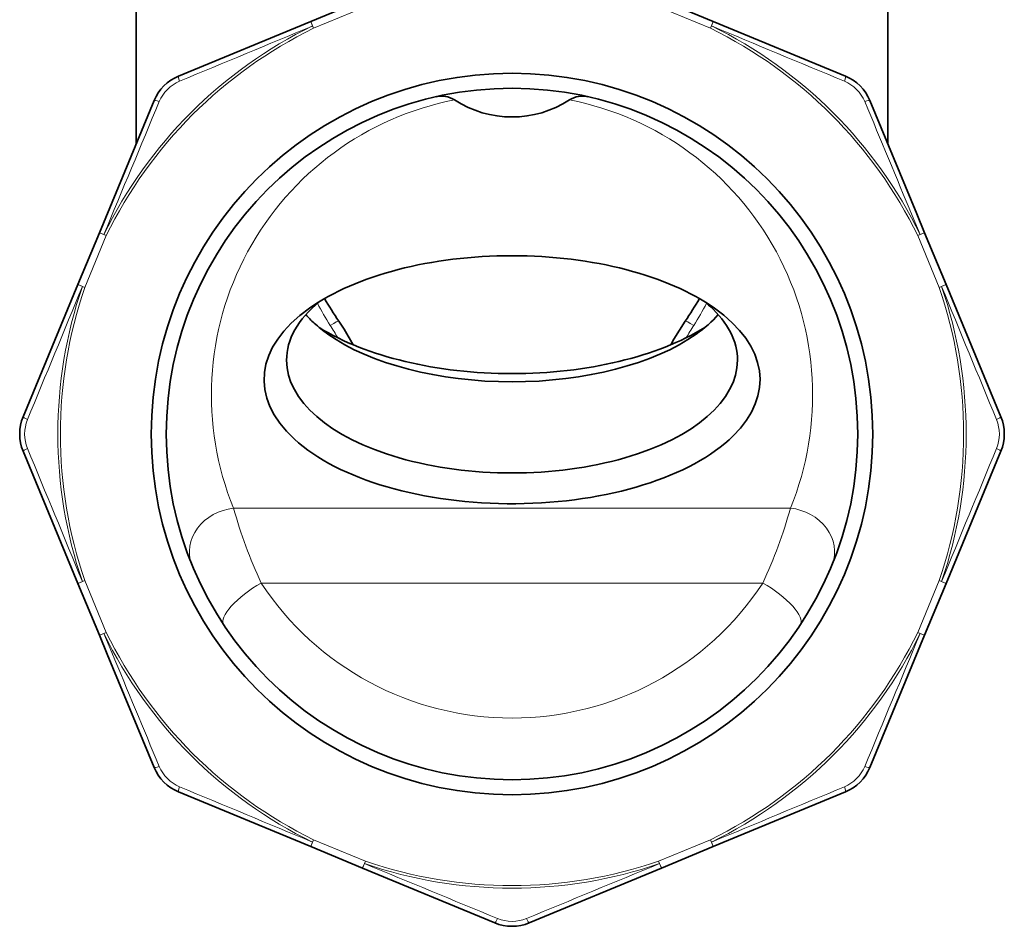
# Model space of a CAD drawing. Extents: x 339 to 858, y 113 to 764.
# Tile 10 of 15: x 562 to 627, y 605 to 666. Entities that reach past the tile are written whole.
import ezdxf

# ---------------------------------------------------------------- set-up
doc = ezdxf.new("R2010")
doc.units = 0

msp = doc.modelspace()

# ---------------------------------------------------------------- linework, layer by layer
at = {"color": 7, "lineweight": 35, "ltscale": 0.416685}
msp.add_line((569.5, 674.015503), (569.5, 657.348083), dxfattribs=at)
at = {"color": 7, "lineweight": 35, "ltscale": 0.416083}
msp.add_line((619.5, 674.015503), (619.5, 657.372192), dxfattribs=at)
at = {"color": 7, "lineweight": 35, "ltscale": 0.093279}
msp.add_line((581.109253, 665.487671), (584.556396, 666.915527), dxfattribs=at)
at = {"color": 7, "lineweight": 35, "ltscale": 0.093278}
for p, q in [((604.443787, 666.915466), (607.890869, 665.48761)), ((565.618835, 647.978088), (567.046692, 651.425171)), ((623.381165, 628.090515), (621.953308, 624.643433)), ((584.556213, 609.153137), (581.109131, 610.580994))]:
    msp.add_line(p, q, dxfattribs=at)
at = {"color": 7, "lineweight": 13, "ltscale": 0.093278}
for p, q in [((581.300598, 665.025757), (584.747742, 666.453552)), ((607.699463, 611.042908), (604.25238, 609.615051))]:
    msp.add_line(p, q, dxfattribs=at)
at = {"color": 7, "lineweight": 13, "ltscale": 0.093277}
for p, q in [((604.252441, 666.453491), (607.699524, 665.025696)), ((566.080811, 647.786743), (567.508606, 651.233826)), ((622.919189, 628.28186), (621.491394, 624.834778)), ((584.747559, 609.615112), (581.300476, 611.042908))]:
    msp.add_line(p, q, dxfattribs=at)
at = {"color": 7, "lineweight": 35, "ltscale": 0.23801}
for p, q in [((581.109253, 665.487671), (572.313538, 661.84436)), ((565.618835, 647.978088), (561.975525, 639.182373)), ((623.381165, 628.090515), (627.024475, 636.88623)), ((584.556213, 609.153137), (593.351929, 605.509827))]:
    msp.add_line(p, q, dxfattribs=at)
at = {"color": 7, "lineweight": 13, "ltscale": 0.012499}
for p, q in [((581.300598, 665.025757), (581.109253, 665.487671)), ((607.699524, 665.025696), (607.890869, 665.48761)), ((567.508606, 651.233826), (567.046692, 651.425171)), ((621.491516, 651.233521), (621.95343, 651.424866)), ((567.508606, 624.834778), (567.046692, 624.643433)), ((621.491394, 624.834778), (621.953308, 624.643433)), ((581.300476, 611.042908), (581.109131, 610.580994)), ((604.25238, 609.615051), (604.443726, 609.153137))]:
    msp.add_line(p, q, dxfattribs=at)
at = {"color": 7, "lineweight": 13, "ltscale": 0.004275}
for p, q in [((581.300598, 665.025757), (581.225464, 665.179382)), ((607.699524, 665.025696), (607.774658, 665.179321)), ((567.508606, 651.233826), (567.35498, 651.30896)), ((621.491516, 651.233582), (621.645142, 651.308716)), ((622.91925, 647.786621), (623.080994, 647.842102)), ((566.080811, 628.281738), (565.919067, 628.226196)), ((567.508606, 624.834778), (567.35498, 624.759644)), ((621.491394, 624.834778), (621.64502, 624.759644)), ((581.300476, 611.042908), (581.225342, 610.889282)), ((607.699463, 611.042908), (607.774597, 610.889282)), ((604.25238, 609.615051), (604.307861, 609.453308))]:
    msp.add_line(p, q, dxfattribs=at)
at = {"color": 7, "lineweight": 35, "ltscale": 0.238007}
for p, q in [((616.686462, 661.84436), (607.890869, 665.48761)), ((570.689941, 660.220764), (567.046692, 651.425171)), ((627.024475, 639.182373), (623.381226, 647.977966)), ((618.310059, 615.847839), (621.953308, 624.643433)), ((572.313538, 614.224243), (581.109131, 610.580994))]:
    msp.add_line(p, q, dxfattribs=at)
at = {"color": 7, "lineweight": 35, "ltscale": 0.203895}
msp.add_line((621.431152, 652.685791), (618.310059, 660.220764), dxfattribs=at)
at = {"color": 7, "lineweight": 13, "ltscale": 0.034313}
msp.add_line((621.645142, 651.308716), (621.119263, 652.576477), dxfattribs=at)
at = {"color": 7, "lineweight": 35, "ltscale": 0.034122}
msp.add_line((621.95343, 651.424866), (621.431152, 652.685852), dxfattribs=at)
at = {"color": 7, "lineweight": 13, "ltscale": 0.093272}
for p, q in [((621.491516, 651.233521), (622.91925, 647.786621)), ((567.508606, 624.834778), (566.080872, 628.281677))]:
    msp.add_line(p, q, dxfattribs=at)
at = {"color": 7, "lineweight": 35, "ltscale": 0.093273}
for p, q in [((621.95343, 651.424866), (623.381226, 647.977966)), ((567.046692, 624.643433), (565.618896, 628.090332))]:
    msp.add_line(p, q, dxfattribs=at)
at = {"color": 7, "lineweight": 13, "ltscale": 0.012501}
for p, q in [((566.080811, 647.786743), (565.618835, 647.978088)), ((622.91925, 647.786621), (623.381226, 647.977966)), ((566.080872, 628.281738), (565.618896, 628.090393)), ((622.919189, 628.28186), (623.381165, 628.090515)), ((607.699463, 611.042908), (607.890808, 610.580933)), ((584.747559, 609.615112), (584.556213, 609.153137))]:
    msp.add_line(p, q, dxfattribs=at)
at = {"color": 7, "lineweight": 13, "ltscale": 0.004276}
for p, q in [((566.080811, 647.786743), (565.919006, 647.842224)), ((622.919189, 628.28186), (623.080994, 628.226379)), ((584.747559, 609.615112), (584.692078, 609.453308))]:
    msp.add_line(p, q, dxfattribs=at)
at = {"color": 7, "lineweight": 35, "ltscale": 0.238014}
msp.add_line((565.618896, 628.090393), (561.975525, 636.88623), dxfattribs=at)
at = {"color": 7, "lineweight": 13}
for p, q in [((575.972839, 633.099426), (613.027161, 633.099426)), ((577.809814, 628.118042), (611.190186, 628.118042))]:
    msp.add_line(p, q, dxfattribs=at)
at = {"color": 7, "lineweight": 35, "ltscale": 0.034113}
msp.add_line((567.568848, 623.382751), (567.046692, 624.643433), dxfattribs=at)
at = {"color": 7, "lineweight": 13, "ltscale": 0.034306}
msp.add_line((567.880737, 623.492126), (567.35498, 624.759644), dxfattribs=at)
at = {"color": 7, "lineweight": 35, "ltscale": 0.203894}
msp.add_line((567.568848, 623.382751), (570.689941, 615.847839), dxfattribs=at)
at = {"color": 7, "lineweight": 35, "ltscale": 0.238009}
for p, q in [((607.890808, 610.580933), (616.686462, 614.224243)), ((595.648071, 605.509827), (604.443726, 609.153137))]:
    msp.add_line(p, q, dxfattribs=at)
at = {"color": 7, "lineweight": 35, "ltscale": 0.093277}
msp.add_line((607.890808, 610.580933), (604.443726, 609.153137), dxfattribs=at)
at = {"color": 7, "lineweight": 13}
for points in [[(581.225464, 665.179321), (581.111694, 665.475098), (581.109131, 665.485229), (581.109253, 665.487671)], [(607.774658, 665.179321), (607.888428, 665.475098), (607.891052, 665.485168), (607.890869, 665.48761)], [(567.35498, 651.30896), (567.059204, 651.422729), (567.049133, 651.425354), (567.046692, 651.425171)], [(621.645142, 651.308716), (621.940857, 651.422424), (621.950989, 651.425049), (621.95343, 651.424927)], [(565.919006, 647.842224), (565.629456, 647.970947), (565.620483, 647.976257), (565.618835, 647.978088)], [(623.080994, 647.842102), (623.370605, 647.970825), (623.379578, 647.976135), (623.381226, 647.977966)], [(565.919067, 628.226196), (565.629517, 628.097473), (565.620544, 628.092163), (565.618896, 628.090393)], [(623.080994, 628.226379), (623.370544, 628.097656), (623.379517, 628.092346), (623.381165, 628.090515)], [(567.35498, 624.759644), (567.059204, 624.645874), (567.049072, 624.643311), (567.046692, 624.643433)], [(621.64502, 624.759644), (621.940796, 624.645874), (621.950867, 624.64325), (621.953308, 624.643433)], [(581.225342, 610.889282), (581.111572, 610.593506), (581.108948, 610.583435), (581.109131, 610.580994)], [(607.774597, 610.889282), (607.888367, 610.593506), (607.890991, 610.583374), (607.890808, 610.580933)], [(584.692078, 609.453308), (584.563354, 609.163757), (584.558044, 609.154785), (584.556213, 609.153137)], [(604.307861, 609.453308), (604.436584, 609.163757), (604.441895, 609.154724), (604.443726, 609.153137)]]:
    msp.add_lwpolyline(points, dxfattribs=at)
at = {"color": 7, "lineweight": 35}
for points in [[(583.939575, 643.966309), (583.327148, 645.001282), (582.970398, 645.544189)], [(606.029541, 645.544189), (605.27533, 644.350708), (605.060425, 643.96637)]]:
    msp.add_lwpolyline(points, dxfattribs=at)
for radius in [24, 23]:
    msp.add_circle((594.5, 638.034302), radius, dxfattribs=at)
at = {"color": 7, "lineweight": 13}
for centre, radius, start, end in [((594.5, 638.034302), 30.217013, 116.059681, 153.940047), ((594.5, 638.034302), 30.046003, 116.059667, 153.940047), ((3126.557129, -5472.47168), 6644.506756, 112.52417, 112.606692), ((594.5, 638.034302), 30.046003, 26.059368, 63.94003), ((594.5, 638.034302), 30.217013, 26.059368, 63.940044), ((-1924.781494, -5441.767578), 6611.251261, 67.393231, 67.47617), ((573.358154, 659.176147), 2.524745, 112.607662, 157.392762), ((615.641846, 659.176147), 2.524745, 22.607661, 67.392766), ((6674.301758, -1881.247192), 6611.251163, 157.393226, 157.476172), ((594.500061, 640.632385), 20.000068, 101.026674, 202.126147), ((594.5, 640.632385), 19.999992, 337.873869, 78.973345), ((-5823.933105, -2022.0448), 6977.986548, 22.537877, 22.605191), ((6705.714844, -1892.310913), 6644.506619, 157.524161, 157.606697), ((594.5, 638.034302), 30.217013, 161.059672, 198.940642), ((594.5, 638.034302), 30.046003, 161.059672, 198.940656), ((594.5, 638.034302), 30.046003, 341.059669, 18.940063), ((594.5, 638.034302), 30.217013, 341.059679, 18.940067), ((-5537.629883, -1900.969604), 6667.143338, 22.393632, 22.475876), ((605.469177, 659.791016), 27.253976, 208.639798, 212.219377), ((583.52832, 659.792847), 27.257053, 327.780143, 331.359417), ((565.297852, 634.426208), 20.25502, 29.609543, 32.335656), ((623.704834, 634.424561), 20.25821, 147.664482, 150.393034), ((564.600891, 638.034302), 2.524745, 157.607667, 202.39277), ((564.601074, 638.034302), 2.524893, 157.608487, 202.391336), ((624.399109, 638.034302), 2.524745, 337.60766, 22.392765), ((6758.496582, 3190.16748), 6701.608605, 202.393631, 202.475456), ((-5516.714844, 3168.379395), 6644.506676, 337.524168, 337.606692), ((608.90863, 642.404724), 34.224304, 195.776489, 204.67393), ((580.090088, 642.405212), 34.225682, 335.326252, 344.223347), ((594.5, 639.137939), 19.999994, 213.435369, 326.564636), ((594.5, 638.034302), 30.217013, 206.059926, 243.940046), ((594.5, 638.034302), 30.046003, 206.059926, 243.940032), ((594.5, 638.034302), 30.046003, 296.059812, 333.940035), ((594.5, 638.034302), 30.217013, 296.059812, 333.940043), ((-5485.301758, 3157.315918), 6611.251056, 337.39323, 337.476172), ((6992.627441, 3289.645508), 6955.986318, 202.53757, 202.605093), ((573.358154, 616.892456), 2.524734, 202.607566, 247.392864), ((615.641846, 616.892456), 2.524745, 292.607664, 337.392765), ((3113.781494, 6717.835938), 6611.250954, 247.393232, 247.476171), ((-1912.774902, 6688.918457), 6579.93988, 292.523714, 292.607049), ((3124.844971, 6749.248535), 6644.506299, 247.524167, 247.60669), ((594.5, 638.034302), 30.217013, 251.059678, 288.94018), ((594.5, 638.034302), 30.046003, 251.059671, 288.940146), ((-1911.314209, 6689.818848), 6580.212738, 292.39295, 292.476285), ((594.5, 608.135193), 2.524745, 247.607659, 292.392766)]:
    msp.add_arc(centre, radius, start, end, dxfattribs=at)
at = {"color": 7, "lineweight": 35}
for centre, radius, start, end in [((573.461548, 659.072754), 3, 112.499998, 157.499996), ((615.538452, 659.072754), 3, 22.500001, 67.5), ((589.812439, 658.898315), 1.615297, 57.717496, 102.991132), ((599.187561, 658.898315), 1.61531, 77.009085, 122.282434), ((594.5, 666.125488), 7.000005, 236.874461, 303.12553), ((604.205811, 659.872192), 25.617083, 210.043811, 214.008395), ((584.814331, 659.859558), 25.593355, 325.989718, 329.959482), ((564.747192, 638.034302), 3, 157.499996, 202.500004), ((624.252808, 638.034302), 3, 337.499999, 22.500002), ((573.461548, 616.99585), 3, 202.500004, 247.500002), ((615.538452, 616.99585), 3, 292.5, 337.500001), ((594.5, 608.281494), 3, 247.500002, 292.5)]:
    msp.add_arc(centre, radius, start, end, dxfattribs=at)
at = {"color": 7, "lineweight": 13}
for centre, major_axis, ratio, start_param, end_param in [((572.504883, 661.382385), (0.191345, -0.461914), 0.128127, 3.141591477, 4.386923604), ((616.495117, 661.382446), (-0.191345, -0.461914), 0.12813, 1.896260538, 3.141592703), ((571.151855, 660.029419), (0.461914, -0.191345), 0.12813, 1.896260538, 3.141592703), ((617.848083, 660.029419), (0.461914, 0.191345), 0.128127, 6.28318413, 7.528516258), ((581.31311, 644.424683), (1.657349, 1.119507), 0.053309, 6.283183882, 7.093660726), ((607.68689, 644.424683), (1.657349, -1.119507), 0.053313, 2.331116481, 3.141594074), ((562.4375, 638.990967), (0.461914, -0.191345), 0.128127, 3.141591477, 4.386923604), ((626.5625, 638.991028), (0.461914, 0.191345), 0.12813, 5.037852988, 6.283185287), ((562.4375, 637.077576), (0.461914, 0.191345), 0.128129, 1.896260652, 3.141592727), ((626.5625, 637.077637), (0.461914, -0.191345), 0.128127, 6.28318413, 7.528516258), ((575.972839, 630.501404), (2.779053, 1.129944), 0.848666, 1.238530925, 3.141592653), ((613.027161, 630.501404), (2.779053, -1.129944), 0.848667, 0.006975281, 1.903065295), ((577.809814, 627.014404), (2.50354, 1.653015), 0.31351, 1.366679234, 3.141591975), ((611.190186, 627.014404), (2.50354, -1.653015), 0.31351, 6.283185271, 8.058098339), ((571.151855, 616.039185), (0.461914, 0.191345), 0.128131, 3.141592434, 4.386923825), ((571.151917, 616.039185), (0.461914, 0.191345), 0.128127, 3.141591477, 4.386923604), ((617.848145, 616.039185), (0.461914, -0.191345), 0.12813, 5.037853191, 6.283185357), ((572.504883, 614.686157), (-0.191345, -0.461914), 0.12813, 5.037853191, 6.283185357), ((616.495117, 614.686157), (0.191345, -0.461914), 0.128131, 6.283184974, 7.528517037), ((593.543335, 605.971802), (-0.191345, -0.461914), 0.128127, 6.28318413, 7.528516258), ((595.456726, 605.971802), (0.191345, -0.461914), 0.128131, 5.037853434, 6.283185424)]:
    msp.add_ellipse(centre, major_axis=major_axis, ratio=ratio, start_param=start_param, end_param=end_param, dxfattribs=at)
at = {"color": 7, "lineweight": 35}
for centre, major_axis, start_param, end_param in [((594.5, 641.644592), (16.5, 0), 0.615599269, 2.525994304), ((594.5, 642.943604), (15, 0), 2.595493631, 3.141623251), ((594.5, 642.943604), (15, 0), 0.5, 0.546125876), ((594.5, 641.644592), (16.5, 0), 2.525994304, 3.641592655), ((594.5, 641.644592), (16.5, 0), 3.641592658, 6.898784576), ((594.5, 649.005798), (15, 0), 3.557578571, 3.641592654), ((594.5, 649.005798), (15, 0), 5.667586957, 5.867193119), ((594.5, 642.943604), (15, 0), 0.000030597, 0.5), ((594.5, 649.005798), (15, 0), 3.641592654, 3.757191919), ((594.5, 650.30481), (16.5, 0), 3.822747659, 5.602217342), ((594.5, 649.005798), (15, 0), 3.757191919, 5.667586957), ((594.5, 642.943604), (15, 0), 3.141623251, 6.283215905)]:
    msp.add_ellipse(centre, major_axis=major_axis, ratio=0.5, start_param=start_param, end_param=end_param, dxfattribs=at)

doc.saveas('drawing.dxf')
